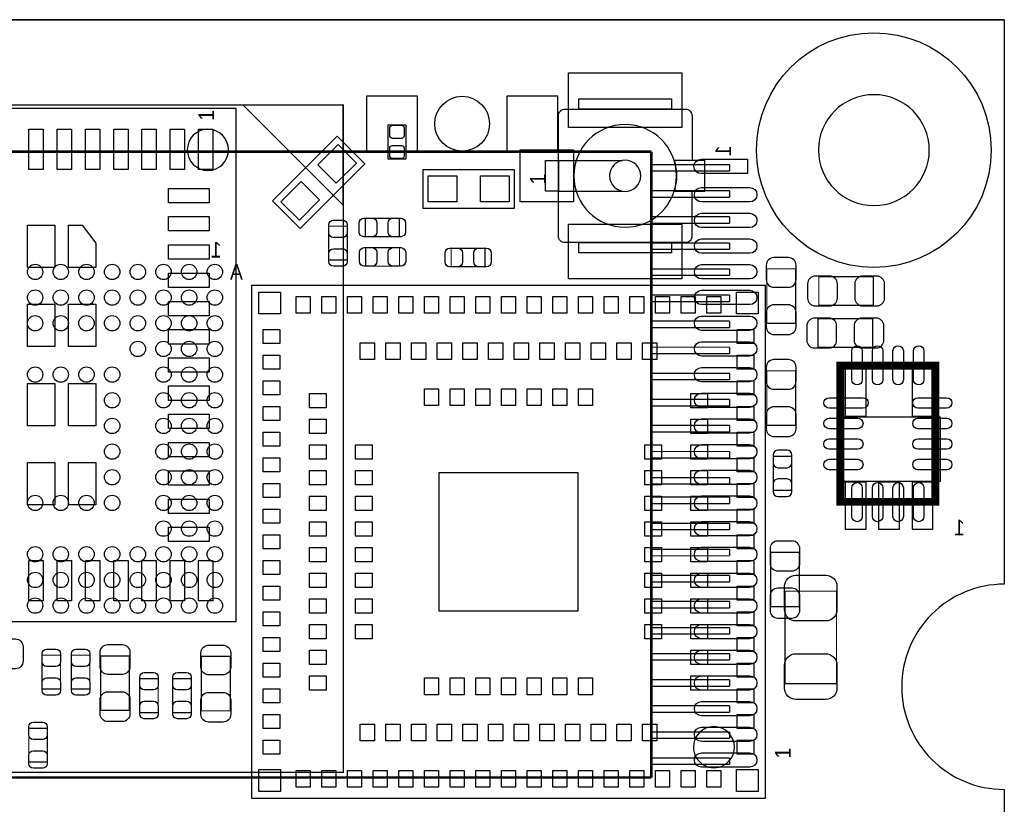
# Model space of a CAD drawing. Extents: x 7.2 to 74.8, y 33.9 to 67.
# Tile 8 of 8: x 55.6 to 74.8, y 51.7 to 67. Entities that reach past the tile are written whole.
import ezdxf
from ezdxf.enums import TextEntityAlignment as Align

# ---------------------------------------------------------------- set-up
doc = ezdxf.new("R2010")
doc.units = 0
for name, color, linetype in [('ASSEMBLY_BOTTOM', 52, 'CONTINUOUS'), ('ASSEMBLY_TOP', 140, 'CONTINUOUS'), ('BOTTOM', 2, 'CONTINUOUS'), ('OUTLINE', 3, 'CONTINUOUS'), ('TOP', 5, 'CONTINUOUS')]:
    doc.layers.add(name, color=color, linetype=linetype)

msp = doc.modelspace()

# ---------------------------------------------------------------- linework, layer by layer
at = {"layer": 'ASSEMBLY_BOTTOM'}
for points, const_width in [([(50.423318, 65.325244), (50.423318, 52.325016), (61.923422, 52.325016), (61.923422, 65.325244), (50.423318, 65.325244)], 0.0254), ([(67.925188, 64.419226), (51.110388, 64.419226)], 0.0508), ([(67.925188, 52.227226), (67.925188, 64.419226)], 0.0508), ([(67.925188, 64.165226), (69.449188, 64.165226)], 0.0254), ([(69.449188, 64.038226), (67.925188, 64.038226)], 0.0254), ([(69.449188, 64.165226), (69.449188, 64.038226)], 0.0254), ([(67.925188, 63.657226), (69.449188, 63.657226)], 0.0254), ([(69.449188, 63.657226), (69.449188, 63.530226)], 0.0254), ([(69.449188, 63.530226), (67.925188, 63.530226)], 0.0254), ([(67.925188, 63.149226), (69.449188, 63.149226)], 0.0254), ([(69.449188, 63.149226), (69.449188, 63.022226)], 0.0254), ([(69.449188, 63.022226), (67.925188, 63.022226)], 0.0254), ([(67.925188, 62.641226), (69.449188, 62.641226)], 0.0254), ([(69.449188, 62.514226), (67.925188, 62.514226)], 0.0254), ([(69.449188, 62.641226), (69.449188, 62.514226)], 0.0254), ([(67.925188, 62.133226), (69.449188, 62.133226)], 0.0254), ([(69.449188, 62.133226), (69.449188, 62.006226)], 0.0254), ([(70.17385, 61.074808), (70.733666, 61.074808), (70.733666, 62.135004), (70.17385, 62.135004), (70.17385, 61.074808)], 0.024892), ([(69.449188, 62.006226), (67.925188, 62.006226)], 0.0254), ([(72.247506, 61.423042), (72.247506, 61.982858), (71.18731, 61.982858), (71.18731, 61.423042), (72.247506, 61.423042)], 0.024892), ([(67.925188, 61.625226), (69.449188, 61.625226)], 0.0254), ([(69.449188, 61.625226), (69.449188, 61.498226)], 0.0254), ([(69.449188, 61.498226), (67.925188, 61.498226)], 0.0254), ([(71.173594, 61.163708), (71.173594, 60.603892), (72.23379, 60.603892), (72.23379, 61.163708), (71.173594, 61.163708)], 0.024892), ([(67.925188, 61.117226), (69.449188, 61.117226)], 0.0254), ([(69.449188, 60.990226), (67.925188, 60.990226)], 0.0254), ([(69.449188, 61.117226), (69.449188, 60.990226)], 0.0254), ([(67.925188, 60.609226), (69.449188, 60.609226)], 0.0254), ([(69.449188, 60.609226), (69.449188, 60.482226)], 0.0254), ([(69.449188, 60.482226), (67.925188, 60.482226)], 0.0254), ([(67.925188, 60.101226), (69.449188, 60.101226)], 0.0254), ([(69.449188, 60.101226), (69.449188, 59.974226)], 0.0254), ([(70.733666, 60.14847), (70.17385, 60.14847), (70.17385, 59.088274), (70.733666, 59.088274), (70.733666, 60.14847)], 0.024892), ([(69.449188, 59.974226), (67.925188, 59.974226)], 0.0254), ([(67.925188, 59.593226), (69.449188, 59.593226)], 0.0254), ([(69.449188, 59.466226), (67.925188, 59.466226)], 0.0254), ([(69.449188, 59.593226), (69.449188, 59.466226)], 0.0254), ([(67.925188, 59.085226), (69.449188, 59.085226)], 0.0254), ([(69.449188, 59.085226), (69.449188, 58.958226)], 0.0254), ([(69.449188, 58.958226), (67.925188, 58.958226)], 0.0254), ([(67.925188, 58.577226), (69.449188, 58.577226)], 0.0254), ([(69.449188, 58.577226), (69.449188, 58.450226)], 0.0254), ([(70.659244, 58.481976), (70.299072, 58.481976), (70.299072, 57.822084), (70.659244, 57.822084), (70.659244, 58.481976)], 0.024892), ([(69.449188, 58.450226), (67.925188, 58.450226)], 0.0254), ([(67.925188, 58.069226), (69.449188, 58.069226)], 0.0254), ([(69.449188, 57.942226), (67.925188, 57.942226)], 0.0254), ([(69.449188, 58.069226), (69.449188, 57.942226)], 0.0254), ([(67.925188, 57.688226), (69.449188, 57.688226)], 0.0254), ([(69.449188, 57.561226), (67.925188, 57.561226)], 0.0254), ([(69.449188, 57.688226), (69.449188, 57.561226)], 0.0254), ([(67.925188, 57.180226), (69.449188, 57.180226)], 0.0254), ([(69.449188, 57.180226), (69.449188, 57.053226)], 0.0254), ([(69.449188, 57.053226), (67.925188, 57.053226)], 0.0254), ([(67.925188, 56.672226), (69.449188, 56.672226)], 0.0254), ([(69.449188, 56.672226), (69.449188, 56.545226)], 0.0254), ([(70.247002, 55.55234), (70.806818, 55.55234), (70.806818, 56.612536), (70.247002, 56.612536), (70.247002, 55.55234)], 0.024892), ([(69.449188, 56.545226), (67.925188, 56.545226)], 0.0254), ([(67.925188, 56.164226), (69.449188, 56.164226)], 0.0254), ([(69.449188, 56.037226), (67.925188, 56.037226)], 0.0254), ([(69.449188, 56.164226), (69.449188, 56.037226)], 0.0254), ([(67.925188, 55.656226), (69.449188, 55.656226)], 0.0254), ([(69.449188, 55.656226), (69.449188, 55.529226)], 0.0254), ([(69.449188, 55.529226), (67.925188, 55.529226)], 0.0254), ([(67.925188, 55.148226), (69.449188, 55.148226)], 0.0254), ([(69.449188, 55.148226), (69.449188, 55.021226)], 0.0254), ([(69.449188, 55.021226), (67.925188, 55.021226)], 0.0254), ([(67.925188, 54.640226), (69.449188, 54.640226)], 0.0254), ([(69.449188, 54.640226), (69.449188, 54.513226)], 0.0254), ([(69.449188, 54.513226), (67.925188, 54.513226)], 0.0254), ([(67.925188, 54.132226), (69.449188, 54.132226)], 0.0254), ([(69.449188, 54.132226), (69.449188, 54.005226)], 0.0254), ([(69.449188, 54.005226), (67.925188, 54.005226)], 0.0254), ([(67.925188, 53.624226), (69.449188, 53.624226)], 0.0254), ([(69.449188, 53.497226), (67.925188, 53.497226)], 0.0254), ([(69.449188, 53.624226), (69.449188, 53.497226)], 0.0254), ([(67.925188, 53.116226), (69.449188, 53.116226)], 0.0254), ([(69.449188, 53.116226), (69.449188, 52.989226)], 0.0254), ([(69.449188, 52.989226), (67.925188, 52.989226)], 0.0254), ([(67.925188, 52.608226), (69.449188, 52.608226)], 0.0254), ([(69.449188, 52.608226), (69.449188, 52.481226)], 0.0254), ([(69.449188, 52.481226), (67.925188, 52.481226)], 0.0254), ([(51.110388, 52.227226), (67.925188, 52.227226)], 0.0508)]:
    msp.add_lwpolyline(points, dxfattribs=dict(at, const_width=const_width))
msp.add_lwpolyline([(61.924438, 63.374016), (61.924438, 65.325244), (59.973464, 65.325244)], close=True, dxfattribs=at)
msp.add_lwpolyline([(71.554086, 57.99709), (73.555606, 57.99709), (73.555606, 59.24677), (71.554086, 59.24677), (71.554086, 57.99709)], dxfattribs=at)
at = {"layer": 'ASSEMBLY_TOP'}
for points in [[(66.51371, 65.44437), (68.31711, 65.44437), (68.31711, 65.245742), (66.51371, 65.245742)], [(65.86601, 64.245744), (66.115438, 64.245744), (66.115438, 63.645796), (65.86601, 63.645796)], [(66.51371, 62.645798), (68.31711, 62.645798), (68.31711, 62.44717), (66.51371, 62.44717)]]:
    msp.add_lwpolyline(points, close=True, dxfattribs=at)
for points in [[(73.338944, 64.447928, 1), (71.179944, 64.447928, 1)], [(59.689492, 64.453008, 1), (58.886852, 64.453008, 1)], [(68.36918, 63.645796), (68.96481, 63.645796), (68.96481, 64.245744), (68.36918, 64.245744, -0.076601), (68.415408, 63.94577, -0.076974)], [(69.543422, 52.818284, 1), (68.743338, 52.818268, 1)]]:
    msp.add_lwpolyline(points, format="xyb", close=True, dxfattribs=at)
for points in [[(59.841892, 65.260728), (49.844452, 65.260728), (49.844452, 55.263288), (59.841892, 55.263288), (59.841892, 65.260728)], [(68.71716, 65.117726), (68.71716, 64.244728)], [(63.14821, 64.27597), (63.14821, 64.93637), (62.79261, 64.93637), (62.79261, 64.27597), (63.14821, 64.27597)], [(62.344808, 64.17818), (61.087508, 62.92088), (60.54852, 63.459868), (61.80582, 64.717168), (62.344808, 64.17818)], [(66.115438, 64.245744), (67.361308, 64.245744)], [(65.25641, 63.31077), (63.47841, 63.31077), (63.47841, 64.07277), (65.25641, 64.07277), (65.25641, 63.31077)], [(66.115438, 63.645796), (67.361308, 63.645796)], [(70.14337, 51.818286), (60.14339, 51.818286), (60.14339, 61.818266), (70.14337, 61.818266), (70.14337, 51.818286)]]:
    msp.add_lwpolyline(points, dxfattribs=at)
for points in [[(68.715382, 63.645796), (68.715382, 62.772798, -0.414214), (68.588382, 62.645798), (66.242438, 62.645798, -0.414214), (66.115438, 62.772798), (66.115438, 65.118742, -0.414214), (66.242438, 65.245742), (68.588382, 65.245742, -0.414214), (68.715382, 65.118742)], [(68.415408, 63.94577, 1), (66.415412, 63.94577, 1), (68.415408, 63.94577)], [(67.72021, 63.94577, 1), (67.11061, 63.94577, 1), (67.72021, 63.94577)]]:
    msp.add_lwpolyline(points, format="xyb", dxfattribs=at)
for points, const_width in [([(62.356746, 62.761114), (62.356746, 63.121286), (63.016638, 63.121286), (63.016638, 62.761114), (62.356746, 62.761114)], 0.024892), ([(62.003178, 62.306454), (61.643006, 62.306454), (61.643006, 62.966346), (62.003178, 62.966346), (62.003178, 62.306454)], 0.024892), ([(62.360556, 62.187582), (62.360556, 62.547754), (63.020448, 62.547754), (63.020448, 62.187582), (62.360556, 62.187582)], 0.024892), ([(64.68618, 62.536832), (64.68618, 62.17666), (64.026288, 62.17666), (64.026288, 62.536832), (64.68618, 62.536832)], 0.024892), ([(71.607172, 60.248292), (71.607172, 57.598056), (73.457308, 57.598056), (73.457308, 60.248292), (71.607172, 60.248292)], 0.1524), ([(70.530466, 55.85714), (71.530718, 55.85714), (71.530718, 54.057296), (70.530466, 54.057296), (70.530466, 55.85714)], 0.024892), ([(56.057546, 54.609746), (56.417718, 54.609746), (56.417718, 53.949854), (56.057546, 53.949854), (56.057546, 54.609746)], 0.024892), ([(56.629046, 54.609746), (56.989218, 54.609746), (56.989218, 53.949854), (56.629046, 53.949854), (56.629046, 54.609746)], 0.024892), ([(57.199784, 54.596538), (57.7596, 54.596538), (57.7596, 53.536342), (57.199784, 53.536342), (57.199784, 54.596538)], 0.024892), ([(59.163204, 54.58587), (59.72302, 54.58587), (59.72302, 53.525674), (59.163204, 53.525674), (59.163204, 54.58587)], 0.024892), ([(57.960006, 54.152546), (58.320178, 54.152546), (58.320178, 53.492654), (57.960006, 53.492654), (57.960006, 54.152546)], 0.024892), ([(58.604912, 54.152546), (58.965084, 54.152546), (58.965084, 53.492654), (58.604912, 53.492654), (58.604912, 54.152546)], 0.024892), ([(55.801006, 53.187346), (56.161178, 53.187346), (56.161178, 52.527454), (55.801006, 52.527454), (55.801006, 53.187346)], 0.024892)]:
    msp.add_lwpolyline(points, dxfattribs=dict(at, const_width=const_width))
at = {"layer": 'BOTTOM'}
for points in [[(62.37732, 64.42837), (63.36792, 64.42837), (63.36792, 65.49517), (62.37732, 65.49517)], [(65.1129, 64.42837), (66.1035, 64.42837), (66.1035, 65.49517), (65.1129, 65.49517)], [(71.701406, 60.17895), (71.701406, 59.26455), (72.107806, 59.26455), (72.107806, 60.17895)], [(73.001886, 60.17895), (73.001886, 59.26455), (73.408286, 59.26455), (73.408286, 60.17895)], [(71.701406, 57.97931), (71.701406, 57.06491), (72.107806, 57.06491), (72.107806, 57.97931)], [(72.351646, 57.97931), (72.351646, 57.06491), (72.758046, 57.06491), (72.758046, 57.97931)], [(73.001886, 57.97931), (73.001886, 57.06491), (73.408286, 57.06491), (73.408286, 57.97931)]]:
    msp.add_lwpolyline(points, close=True, dxfattribs=at)
for points in [[(68.895468, 64.269366), (69.784468, 64.269366, -0.029631), (69.800978, 64.26835), (69.800978, 63.990982, -0.029629), (69.784468, 63.989966), (68.895468, 63.989966, -1)], [(69.842888, 63.438786), (68.903088, 63.438786, -1), (68.903088, 63.718186), (69.842888, 63.718186, -1)], [(69.842888, 62.938406), (68.903088, 62.938406, -1), (68.903088, 63.217806), (69.842888, 63.217806, -1)], [(69.842888, 62.438026), (68.903088, 62.438026, -1), (68.903088, 62.717426), (69.842888, 62.717426, -1)], [(70.16369, 62.204854), (70.16369, 61.924946, 0.414846), (70.313804, 61.774832), (70.593712, 61.774832, 0.414846), (70.743826, 61.924946), (70.743826, 62.204854, 0.414846), (70.593712, 62.354968), (70.313804, 62.354968, 0.414846)], [(69.842888, 61.937646), (68.903088, 61.937646, -1), (68.903088, 62.217046), (69.842888, 62.217046, -1)], [(71.11746, 61.412882), (71.397368, 61.412882, 0.414846), (71.547482, 61.562996), (71.547482, 61.842904, 0.414846), (71.397368, 61.993018), (71.11746, 61.993018, 0.414846), (70.967346, 61.842904), (70.967346, 61.562996, 0.414846)], [(72.317356, 61.993018), (72.037448, 61.993018, 0.414846), (71.887334, 61.842904), (71.887334, 61.562996, 0.414846), (72.037448, 61.412882), (72.317356, 61.412882, 0.414846), (72.46747, 61.562996), (72.46747, 61.842904, 0.414846)], [(69.842888, 61.437266), (68.903088, 61.437266, -1), (68.903088, 61.716666), (69.842888, 61.716666, -1)], [(70.743826, 61.004958), (70.743826, 61.284866, 0.414846), (70.593712, 61.43498), (70.313804, 61.43498, 0.414846), (70.16369, 61.284866), (70.16369, 61.004958, 0.414846), (70.313804, 60.854844), (70.593712, 60.854844, 0.414846)], [(69.842888, 60.936886), (68.903088, 60.936886, -1), (68.903088, 61.216286), (69.842888, 61.216286, -1)], [(71.103744, 60.593732), (71.383652, 60.593732, 0.414846), (71.533766, 60.743846), (71.533766, 61.023754, 0.414846), (71.383652, 61.173868), (71.103744, 61.173868, 0.414846), (70.95363, 61.023754), (70.95363, 60.743846, 0.414846)], [(72.30364, 61.173868), (72.023732, 61.173868, 0.414846), (71.873618, 61.023754), (71.873618, 60.743846, 0.414846), (72.023732, 60.593732), (72.30364, 60.593732, 0.414846), (72.453754, 60.743846), (72.453754, 61.023754, 0.414846)], [(69.842888, 60.436506), (68.903088, 60.436506, -1), (68.903088, 60.715906), (69.842888, 60.715906, -1)], [(70.16369, 60.21832), (70.16369, 59.938412, 0.414846), (70.313804, 59.788298), (70.593712, 59.788298, 0.414846), (70.743826, 59.938412), (70.743826, 60.21832, 0.414846), (70.593712, 60.368434), (70.313804, 60.368434, 0.414846)], [(69.842888, 59.933586), (68.903088, 59.933586, -1), (68.903088, 60.212986), (69.842888, 60.212986, -1)], [(69.842888, 59.435746), (68.903088, 59.435746, -1), (68.903088, 59.715146), (69.842888, 59.715146, -1)], [(70.743826, 59.018424), (70.743826, 59.298332, 0.414846), (70.593712, 59.448446), (70.313804, 59.448446, 0.414846), (70.16369, 59.298332), (70.16369, 59.018424, 0.414846), (70.313804, 58.86831), (70.593712, 58.86831, 0.414846)], [(69.842888, 58.935366), (68.903088, 58.935366, -1), (68.903088, 59.214766), (69.842888, 59.214766, -1)], [(69.842888, 58.432446), (68.903088, 58.432446, -1), (68.903088, 58.711846), (69.842888, 58.711846, -1)], [(70.299072, 58.511948), (70.299072, 58.351928, 0.413587), (70.389242, 58.262012), (70.569074, 58.262012, 0.413587), (70.659244, 58.351928), (70.659244, 58.511948, 0.413587), (70.569074, 58.601864), (70.389242, 58.601864, 0.413587)], [(69.842888, 57.934606), (68.903088, 57.934606, -1), (68.903088, 58.214006), (69.842888, 58.214006, -1)], [(70.659244, 57.792112), (70.659244, 57.952132, 0.413587), (70.569074, 58.042048), (70.389242, 58.042048, 0.413587), (70.299072, 57.952132), (70.299072, 57.792112, 0.413587), (70.389242, 57.702196), (70.569074, 57.702196, 0.413587)], [(69.842888, 57.431686), (68.903088, 57.431686, -1), (68.903088, 57.711086), (69.842888, 57.711086, -1)], [(69.842888, 56.931306), (68.903088, 56.931306, -1), (68.903088, 57.210706), (69.842888, 57.210706, -1)], [(70.236842, 56.682386), (70.236842, 56.402478, 0.414846), (70.386956, 56.252364), (70.666864, 56.252364, 0.414846), (70.816978, 56.402478), (70.816978, 56.682386, 0.414846), (70.666864, 56.8325), (70.386956, 56.8325, 0.414846)], [(69.842888, 56.433466), (68.903088, 56.433466, -1), (68.903088, 56.712866), (69.842888, 56.712866, -1)], [(69.842888, 55.930546), (68.903088, 55.930546, -1), (68.903088, 56.209946), (69.842888, 56.209946, -1)], [(70.816978, 55.48249), (70.816978, 55.762398, 0.414846), (70.666864, 55.912512), (70.386956, 55.912512, 0.414846), (70.236842, 55.762398), (70.236842, 55.48249, 0.414846), (70.386956, 55.332376), (70.666864, 55.332376, 0.414846)], [(69.842888, 55.430166), (68.903088, 55.430166, -1), (68.903088, 55.709566), (69.842888, 55.709566, -1)], [(69.842888, 54.929786), (68.903088, 54.929786, -1), (68.903088, 55.209186), (69.842888, 55.209186, -1)], [(69.842888, 54.429406), (68.903088, 54.429406, -1), (68.903088, 54.708806), (69.842888, 54.708806, -1)], [(69.842888, 53.929026), (68.903088, 53.929026, -1), (68.903088, 54.208426), (69.842888, 54.208426, -1)], [(69.842888, 53.428646), (68.903088, 53.428646, -1), (68.903088, 53.708046), (69.842888, 53.708046, -1)], [(69.842888, 52.928266), (68.903088, 52.928266, -1), (68.903088, 53.207666), (69.842888, 53.207666, -1)], [(69.842888, 52.427886), (68.903088, 52.427886, -1), (68.903088, 52.707286), (69.842888, 52.707286, -1)]]:
    msp.add_lwpolyline(points, format="xyb", close=True, dxfattribs=at)
for centre, radius in [((72.259444, 64.447928), 2.286), ((64.24041, 64.96177), 0.5334), ((55.923434, 62.07506), 0.149987), ((56.423306, 62.07506), 0.149987), ((56.923432, 62.07506), 0.149987), ((57.423304, 62.07506), 0.149987), ((57.92343, 62.07506), 0.149987), ((58.423302, 62.07506), 0.149987), ((58.923428, 62.07506), 0.149987), ((59.4233, 62.07506), 0.149987), ((55.923434, 61.575188), 0.149987), ((56.423306, 61.575188), 0.149987), ((56.923432, 61.575188), 0.149987), ((57.423304, 61.575188), 0.149987), ((57.92343, 61.575188), 0.149987), ((58.423302, 61.575188), 0.149987), ((58.923428, 61.575188), 0.149987), ((59.4233, 61.575188), 0.149987), ((55.923434, 61.075062), 0.149987), ((56.423306, 61.075062), 0.149987), ((56.923432, 61.075062), 0.149987), ((57.423304, 61.075062), 0.149987), ((57.92343, 61.075062), 0.149987), ((58.423302, 61.075062), 0.149987), ((58.923428, 61.075062), 0.149987), ((59.4233, 61.075062), 0.149987), ((57.92343, 60.57519), 0.149987), ((58.423302, 60.57519), 0.149987), ((58.923428, 60.57519), 0.149987), ((59.4233, 60.57519), 0.149987), ((55.923434, 60.075064), 0.149987), ((56.423306, 60.075064), 0.149987), ((56.923432, 60.075064), 0.149987), ((57.423304, 60.075064), 0.149987), ((58.423302, 60.075064), 0.149987), ((58.923428, 60.075064), 0.149987), ((59.4233, 60.075064), 0.149987), ((57.423304, 59.575192), 0.149987), ((58.423302, 59.575192), 0.149987), ((58.923428, 59.575192), 0.149987), ((59.4233, 59.575192), 0.149987), ((57.423304, 59.075066), 0.149987), ((58.423302, 59.075066), 0.149987), ((58.923428, 59.075066), 0.149987), ((59.4233, 59.075066), 0.149987), ((57.423304, 58.575194), 0.149987), ((58.423302, 58.575194), 0.149987), ((58.923428, 58.575194), 0.149987), ((59.4233, 58.575194), 0.149987), ((57.423304, 58.075068), 0.149987), ((58.423302, 58.075068), 0.149987), ((58.923428, 58.075068), 0.149987), ((59.4233, 58.075068), 0.149987), ((55.923434, 57.575196), 0.149987), ((56.423306, 57.575196), 0.149987), ((56.923432, 57.575196), 0.149987), ((57.423304, 57.575196), 0.149987), ((58.423302, 57.575196), 0.149987), ((58.923428, 57.575196), 0.149987), ((59.4233, 57.575196), 0.149987), ((58.423302, 57.07507), 0.149987), ((58.923428, 57.07507), 0.149987), ((59.4233, 57.07507), 0.149987), ((55.923434, 56.575198), 0.149987), ((56.423306, 56.575198), 0.149987), ((56.923432, 56.575198), 0.149987), ((57.423304, 56.575198), 0.149987), ((57.92343, 56.575198), 0.149987), ((58.423302, 56.575198), 0.149987), ((58.923428, 56.575198), 0.149987), ((59.4233, 56.575198), 0.149987), ((55.923434, 56.075072), 0.149987), ((56.423306, 56.075072), 0.149987), ((56.923432, 56.075072), 0.149987), ((57.423304, 56.075072), 0.149987), ((57.92343, 56.075072), 0.149987), ((58.423302, 56.075072), 0.149987), ((58.923428, 56.075072), 0.149987), ((59.4233, 56.075072), 0.149987), ((55.923434, 55.5752), 0.149987), ((56.423306, 55.5752), 0.149987), ((56.923432, 55.5752), 0.149987), ((57.423304, 55.5752), 0.149987), ((57.92343, 55.5752), 0.149987), ((58.423302, 55.5752), 0.149987), ((58.923428, 55.5752), 0.149987), ((59.4233, 55.5752), 0.149987)]:
    msp.add_circle(centre, radius, dxfattribs=at)
at = {"layer": 'OUTLINE'}
for points in [[(74.799444, 66.987928), (7.199376, 66.987928)], [(7.199376, 66.987928), (74.799444, 66.987928)], [(74.799444, 66.987928), (7.199376, 66.987928)], [(74.799444, 66.987928), (74.799444, 55.992776)], [(74.799444, 51.994816), (74.799444, 33.993836)]]:
    msp.add_lwpolyline(points, dxfattribs=at)
for points in [[(72.800464, 53.993796, 0.414214), (74.799444, 51.994816), (74.799444, 33.993836), (23.948644, 33.993836), (23.948644, 37.493956, 0.414214), (23.450804, 37.994336, 0.414214), (22.950424, 37.493956), (22.950424, 33.993836), (7.199884, 33.993836), (7.199884, 51.994816, 0.414214), (9.198864, 53.993796, 0.414214), (7.199884, 55.992776), (7.199376, 66.987928), (74.799444, 66.987928), (74.799444, 55.992776, 0.414214)], [(74.799444, 55.992776, 0.414214), (72.800464, 53.993796, 0.414214), (74.799444, 51.994816), (74.799444, 33.993836), (23.948644, 33.993836), (23.948644, 37.493956, 0.414214), (23.450804, 37.994336, 0.414214), (22.950424, 37.493956), (22.950424, 33.993836), (7.199884, 33.993836), (7.199884, 51.994816, 0.414214), (9.198864, 53.993796, 0.414214), (7.199884, 55.992776), (7.199376, 66.987928), (74.799444, 66.987928)]]:
    msp.add_lwpolyline(points, format="xyb", close=True, dxfattribs=at)
for points in [[(74.799444, 55.992776, 0.414214), (72.800464, 53.993796)], [(72.800464, 53.993796, 0.414214), (74.799444, 51.994816)]]:
    msp.add_lwpolyline(points, format="xyb", dxfattribs=at)
at = {"layer": 'TOP'}
for points in [[(66.31051, 65.954148), (68.52031, 65.954148), (68.52031, 64.887348), (66.31051, 64.887348)], [(56.082692, 64.856868), (56.082692, 64.069468), (55.803292, 64.069468), (55.803292, 64.856868)], [(56.633872, 64.856868), (56.633872, 64.069468), (56.354472, 64.069468), (56.354472, 64.856868)], [(57.182512, 64.856868), (57.182512, 64.069468), (56.903112, 64.069468), (56.903112, 64.856868)], [(57.733692, 64.856868), (57.733692, 64.069468), (57.454292, 64.069468), (57.454292, 64.856868)], [(58.282332, 64.856868), (58.282332, 64.069468), (58.002932, 64.069468), (58.002932, 64.856868)], [(58.833512, 64.856868), (58.833512, 64.069468), (58.554112, 64.069468), (58.554112, 64.856868)], [(59.382152, 64.856868), (59.382152, 64.069468), (59.102752, 64.069468), (59.102752, 64.856868)], [(61.787859, 63.801009), (61.428649, 64.160219), (61.823781, 64.555351), (62.182991, 64.196141)], [(65.369694, 64.45377), (66.411094, 64.45377), (66.411094, 63.43777), (65.369694, 63.43777)], [(63.58001, 63.43777), (63.58001, 63.94577), (64.13881, 63.94577), (64.13881, 63.43777)], [(64.59601, 63.43777), (64.59601, 63.94577), (65.15481, 63.94577), (65.15481, 63.43777)], [(58.523632, 63.701168), (59.311032, 63.701168), (59.311032, 63.421768), (58.523632, 63.421768)], [(61.069547, 63.082697), (60.710337, 63.441907), (61.105469, 63.837039), (61.464679, 63.477829)], [(58.523632, 63.152528), (59.311032, 63.152528), (59.311032, 62.873128), (58.523632, 62.873128)], [(56.308752, 62.986158), (56.308752, 62.160658), (55.775352, 62.160658), (55.775352, 62.986158)], [(56.575452, 62.986158), (56.842152, 62.986158), (57.108852, 62.636908), (57.108852, 62.160658), (56.575452, 62.160658)], [(66.31051, 63.004192), (68.52031, 63.004192), (68.52031, 61.937392), (66.31051, 61.937392)], [(58.523632, 62.601348), (59.311032, 62.601348), (59.311032, 62.321948), (58.523632, 62.321948)], [(58.523632, 62.052708), (59.311032, 62.052708), (59.311032, 61.773308), (58.523632, 61.773308)], [(60.705365, 61.256291), (60.281439, 61.256291), (60.281439, 61.680217), (60.705365, 61.680217)], [(61.280929, 61.595762), (61.280929, 61.270642), (61.005847, 61.270642), (61.005847, 61.595762)], [(61.780801, 61.595762), (61.780801, 61.270642), (61.505719, 61.270642), (61.505719, 61.595762)], [(62.280927, 61.595762), (62.280927, 61.270642), (62.005845, 61.270642), (62.005845, 61.595762)], [(62.780799, 61.595762), (62.780799, 61.270642), (62.505717, 61.270642), (62.505717, 61.595762)], [(63.280925, 61.595762), (63.280925, 61.270642), (63.005843, 61.270642), (63.005843, 61.595762)], [(63.780797, 61.595762), (63.780797, 61.270642), (63.505715, 61.270642), (63.505715, 61.595762)], [(64.280923, 61.595762), (64.280923, 61.270642), (64.005841, 61.270642), (64.005841, 61.595762)], [(64.780795, 61.595762), (64.780795, 61.270642), (64.505713, 61.270642), (64.505713, 61.595762)], [(65.280921, 61.595762), (65.280921, 61.270642), (65.005839, 61.270642), (65.005839, 61.595762)], [(65.781047, 61.595762), (65.781047, 61.270642), (65.505965, 61.270642), (65.505965, 61.595762)], [(66.280919, 61.595762), (66.280919, 61.270642), (66.005837, 61.270642), (66.005837, 61.595762)], [(66.781045, 61.595762), (66.781045, 61.270642), (66.505963, 61.270642), (66.505963, 61.595762)], [(67.280917, 61.595762), (67.280917, 61.270642), (67.005835, 61.270642), (67.005835, 61.595762)], [(67.781043, 61.595762), (67.781043, 61.270642), (67.505961, 61.270642), (67.505961, 61.595762)], [(68.280915, 61.595762), (68.280915, 61.270642), (68.005833, 61.270642), (68.005833, 61.595762)], [(68.781041, 61.595762), (68.781041, 61.270642), (68.505959, 61.270642), (68.505959, 61.595762)], [(69.280913, 61.595762), (69.280913, 61.270642), (69.005831, 61.270642), (69.005831, 61.595762)], [(70.005321, 61.256291), (69.581395, 61.256291), (69.581395, 61.680217), (70.005321, 61.680217)], [(56.308752, 61.449458), (56.308752, 60.623958), (55.775352, 60.623958), (55.775352, 61.449458)], [(57.108852, 61.449458), (57.108852, 60.623958), (56.575452, 60.623958), (56.575452, 61.449458)], [(58.523632, 61.501528), (59.311032, 61.501528), (59.311032, 61.222128), (58.523632, 61.222128)], [(58.523632, 60.950348), (59.311032, 60.950348), (59.311032, 60.670948), (58.523632, 60.670948)], [(60.365894, 60.955809), (60.691014, 60.955809), (60.691014, 60.680727), (60.365894, 60.680727)], [(69.920866, 60.680727), (69.595746, 60.680727), (69.595746, 60.955809), (69.920866, 60.955809)], [(62.530863, 60.69584), (62.530863, 60.37072), (62.255781, 60.37072), (62.255781, 60.69584)], [(63.030989, 60.69584), (63.030989, 60.37072), (62.755907, 60.37072), (62.755907, 60.69584)], [(63.530861, 60.69584), (63.530861, 60.37072), (63.255779, 60.37072), (63.255779, 60.69584)], [(64.030987, 60.69584), (64.030987, 60.37072), (63.755905, 60.37072), (63.755905, 60.69584)], [(64.530859, 60.69584), (64.530859, 60.37072), (64.255777, 60.37072), (64.255777, 60.69584)], [(65.030985, 60.69584), (65.030985, 60.37072), (64.755903, 60.37072), (64.755903, 60.69584)], [(65.530857, 60.69584), (65.530857, 60.37072), (65.255775, 60.37072), (65.255775, 60.69584)], [(66.030983, 60.69584), (66.030983, 60.37072), (65.755901, 60.37072), (65.755901, 60.69584)], [(66.530855, 60.69584), (66.530855, 60.37072), (66.255773, 60.37072), (66.255773, 60.69584)], [(67.030981, 60.69584), (67.030981, 60.37072), (66.755899, 60.37072), (66.755899, 60.69584)], [(67.530853, 60.69584), (67.530853, 60.37072), (67.255771, 60.37072), (67.255771, 60.69584)], [(68.030979, 60.69584), (68.030979, 60.37072), (67.755897, 60.37072), (67.755897, 60.69584)], [(60.365894, 60.455937), (60.691014, 60.455937), (60.691014, 60.180855), (60.365894, 60.180855)], [(69.920866, 60.180855), (69.595746, 60.180855), (69.595746, 60.455937), (69.920866, 60.455937)], [(58.523632, 60.401708), (59.311032, 60.401708), (59.311032, 60.122308), (58.523632, 60.122308)], [(56.308752, 59.900058), (56.308752, 59.074558), (55.775352, 59.074558), (55.775352, 59.900058)], [(57.108852, 59.900058), (57.108852, 59.074558), (56.575452, 59.074558), (56.575452, 59.900058)], [(58.523632, 59.853068), (59.311032, 59.853068), (59.311032, 59.573668), (58.523632, 59.573668)], [(60.365894, 59.955811), (60.691014, 59.955811), (60.691014, 59.680729), (60.365894, 59.680729)], [(69.920866, 59.680729), (69.595746, 59.680729), (69.595746, 59.955811), (69.920866, 59.955811)], [(61.265816, 59.705875), (61.590936, 59.705875), (61.590936, 59.430793), (61.265816, 59.430793)], [(63.780797, 59.795918), (63.780797, 59.470798), (63.505715, 59.470798), (63.505715, 59.795918)], [(64.280923, 59.795918), (64.280923, 59.470798), (64.005841, 59.470798), (64.005841, 59.795918)], [(64.780795, 59.795918), (64.780795, 59.470798), (64.505713, 59.470798), (64.505713, 59.795918)], [(65.280921, 59.795918), (65.280921, 59.470798), (65.005839, 59.470798), (65.005839, 59.795918)], [(65.781047, 59.795918), (65.781047, 59.470798), (65.505965, 59.470798), (65.505965, 59.795918)], [(66.280919, 59.795918), (66.280919, 59.470798), (66.005837, 59.470798), (66.005837, 59.795918)], [(66.781045, 59.795918), (66.781045, 59.470798), (66.505963, 59.470798), (66.505963, 59.795918)], [(69.020944, 59.430793), (68.695824, 59.430793), (68.695824, 59.705875), (69.020944, 59.705875)], [(60.365894, 59.455939), (60.691014, 59.455939), (60.691014, 59.180857), (60.365894, 59.180857)], [(69.920866, 59.180857), (69.595746, 59.180857), (69.595746, 59.455939), (69.920866, 59.455939)], [(58.523632, 59.301888), (59.311032, 59.301888), (59.311032, 59.022488), (58.523632, 59.022488)], [(61.265816, 59.205749), (61.590936, 59.205749), (61.590936, 58.930667), (61.265816, 58.930667)], [(69.020944, 58.930667), (68.695824, 58.930667), (68.695824, 59.205749), (69.020944, 59.205749)], [(60.365894, 58.955813), (60.691014, 58.955813), (60.691014, 58.680731), (60.365894, 58.680731)], [(69.920866, 58.680731), (69.595746, 58.680731), (69.595746, 58.955813), (69.920866, 58.955813)], [(58.523632, 58.750708), (59.311032, 58.750708), (59.311032, 58.471308), (58.523632, 58.471308)], [(61.265816, 58.705877), (61.590936, 58.705877), (61.590936, 58.430795), (61.265816, 58.430795)], [(62.165738, 58.705877), (62.490858, 58.705877), (62.490858, 58.430795), (62.165738, 58.430795)], [(68.121022, 58.430795), (67.795902, 58.430795), (67.795902, 58.705877), (68.121022, 58.705877)], [(69.020944, 58.430795), (68.695824, 58.430795), (68.695824, 58.705877), (69.020944, 58.705877)], [(56.308752, 58.363358), (56.308752, 57.537858), (55.775352, 57.537858), (55.775352, 58.363358)], [(57.108852, 58.363358), (57.108852, 57.537858), (56.575452, 57.537858), (56.575452, 58.363358)], [(60.365894, 58.455941), (60.691014, 58.455941), (60.691014, 58.180859), (60.365894, 58.180859)], [(69.920866, 58.180859), (69.595746, 58.180859), (69.595746, 58.455941), (69.920866, 58.455941)], [(58.523632, 58.202068), (59.311032, 58.202068), (59.311032, 57.922668), (58.523632, 57.922668)], [(61.265816, 58.205751), (61.590936, 58.205751), (61.590936, 57.930669), (61.265816, 57.930669)], [(62.165738, 58.205751), (62.490858, 58.205751), (62.490858, 57.930669), (62.165738, 57.930669)], [(66.49339, 55.468266), (63.79337, 55.468266), (63.79337, 58.168286), (66.49339, 58.168286)], [(68.121022, 57.930669), (67.795902, 57.930669), (67.795902, 58.205751), (68.121022, 58.205751)], [(69.020944, 57.930669), (68.695824, 57.930669), (68.695824, 58.205751), (69.020944, 58.205751)], [(60.365894, 57.955815), (60.691014, 57.955815), (60.691014, 57.680733), (60.365894, 57.680733)], [(69.920866, 57.680733), (69.595746, 57.680733), (69.595746, 57.955815), (69.920866, 57.955815)], [(58.523632, 57.650888), (59.311032, 57.650888), (59.311032, 57.371488), (58.523632, 57.371488)], [(61.265816, 57.705879), (61.590936, 57.705879), (61.590936, 57.430797), (61.265816, 57.430797)], [(62.165738, 57.705879), (62.490858, 57.705879), (62.490858, 57.430797), (62.165738, 57.430797)], [(68.121022, 57.430797), (67.795902, 57.430797), (67.795902, 57.705879), (68.121022, 57.705879)], [(69.020944, 57.430797), (68.695824, 57.430797), (68.695824, 57.705879), (69.020944, 57.705879)], [(60.365894, 57.455943), (60.691014, 57.455943), (60.691014, 57.180861), (60.365894, 57.180861)], [(69.920866, 57.180861), (69.595746, 57.180861), (69.595746, 57.455943), (69.920866, 57.455943)], [(61.265816, 57.205753), (61.590936, 57.205753), (61.590936, 56.930671), (61.265816, 56.930671)], [(62.165738, 57.205753), (62.490858, 57.205753), (62.490858, 56.930671), (62.165738, 56.930671)], [(68.121022, 56.930671), (67.795902, 56.930671), (67.795902, 57.205753), (68.121022, 57.205753)], [(69.020944, 56.930671), (68.695824, 56.930671), (68.695824, 57.205753), (69.020944, 57.205753)], [(58.523632, 57.102248), (59.311032, 57.102248), (59.311032, 56.822848), (58.523632, 56.822848)], [(60.365894, 56.955817), (60.691014, 56.955817), (60.691014, 56.680735), (60.365894, 56.680735)], [(69.920866, 56.680735), (69.595746, 56.680735), (69.595746, 56.955817), (69.920866, 56.955817)], [(61.265816, 56.705881), (61.590936, 56.705881), (61.590936, 56.430799), (61.265816, 56.430799)], [(62.165738, 56.705881), (62.490858, 56.705881), (62.490858, 56.430799), (62.165738, 56.430799)], [(68.121022, 56.430799), (67.795902, 56.430799), (67.795902, 56.705881), (68.121022, 56.705881)], [(69.020944, 56.430799), (68.695824, 56.430799), (68.695824, 56.705881), (69.020944, 56.705881)], [(56.082692, 56.454548), (56.082692, 55.667148), (55.803292, 55.667148), (55.803292, 56.454548)], [(56.633872, 56.454548), (56.633872, 55.667148), (56.354472, 55.667148), (56.354472, 56.454548)], [(57.182512, 56.454548), (57.182512, 55.667148), (56.903112, 55.667148), (56.903112, 56.454548)], [(57.733692, 56.454548), (57.733692, 55.667148), (57.454292, 55.667148), (57.454292, 56.454548)], [(58.282332, 56.454548), (58.282332, 55.667148), (58.002932, 55.667148), (58.002932, 56.454548)], [(58.833512, 56.454548), (58.833512, 55.667148), (58.554112, 55.667148), (58.554112, 56.454548)], [(59.382152, 56.454548), (59.382152, 55.667148), (59.102752, 55.667148), (59.102752, 56.454548)], [(60.365894, 56.455691), (60.691014, 56.455691), (60.691014, 56.180609), (60.365894, 56.180609)], [(69.920866, 56.180609), (69.595746, 56.180609), (69.595746, 56.455691), (69.920866, 56.455691)], [(61.265816, 56.205755), (61.590936, 56.205755), (61.590936, 55.930673), (61.265816, 55.930673)], [(62.165738, 56.205755), (62.490858, 56.205755), (62.490858, 55.930673), (62.165738, 55.930673)], [(68.121022, 55.930673), (67.795902, 55.930673), (67.795902, 56.205755), (68.121022, 56.205755)], [(69.020944, 55.930673), (68.695824, 55.930673), (68.695824, 56.205755), (69.020944, 56.205755)], [(60.365894, 55.955819), (60.691014, 55.955819), (60.691014, 55.680737), (60.365894, 55.680737)], [(69.920866, 55.680737), (69.595746, 55.680737), (69.595746, 55.955819), (69.920866, 55.955819)], [(61.265816, 55.705883), (61.590936, 55.705883), (61.590936, 55.430801), (61.265816, 55.430801)], [(62.165738, 55.705883), (62.490858, 55.705883), (62.490858, 55.430801), (62.165738, 55.430801)], [(68.121022, 55.430801), (67.795902, 55.430801), (67.795902, 55.705883), (68.121022, 55.705883)], [(69.020944, 55.430801), (68.695824, 55.430801), (68.695824, 55.705883), (69.020944, 55.705883)], [(60.365894, 55.455693), (60.691014, 55.455693), (60.691014, 55.180611), (60.365894, 55.180611)], [(69.920866, 55.180611), (69.595746, 55.180611), (69.595746, 55.455693), (69.920866, 55.455693)], [(61.265816, 55.205757), (61.590936, 55.205757), (61.590936, 54.930675), (61.265816, 54.930675)], [(62.165738, 55.205757), (62.490858, 55.205757), (62.490858, 54.930675), (62.165738, 54.930675)], [(68.121022, 54.930675), (67.795902, 54.930675), (67.795902, 55.205757), (68.121022, 55.205757)], [(69.020944, 54.930675), (68.695824, 54.930675), (68.695824, 55.205757), (69.020944, 55.205757)], [(60.365894, 54.955821), (60.691014, 54.955821), (60.691014, 54.680739), (60.365894, 54.680739)], [(69.920866, 54.680739), (69.595746, 54.680739), (69.595746, 54.955821), (69.920866, 54.955821)], [(61.265816, 54.705885), (61.590936, 54.705885), (61.590936, 54.430803), (61.265816, 54.430803)], [(69.020944, 54.430803), (68.695824, 54.430803), (68.695824, 54.705885), (69.020944, 54.705885)], [(60.365894, 54.455695), (60.691014, 54.455695), (60.691014, 54.180613), (60.365894, 54.180613)], [(69.920866, 54.180613), (69.595746, 54.180613), (69.595746, 54.455695), (69.920866, 54.455695)], [(61.265816, 54.205759), (61.590936, 54.205759), (61.590936, 53.930677), (61.265816, 53.930677)], [(63.505588, 53.840634), (63.505588, 54.165754), (63.78067, 54.165754), (63.78067, 53.840634)], [(64.005714, 53.840634), (64.005714, 54.165754), (64.280796, 54.165754), (64.280796, 53.840634)], [(64.505586, 53.840634), (64.505586, 54.165754), (64.780668, 54.165754), (64.780668, 53.840634)], [(65.005712, 53.840634), (65.005712, 54.165754), (65.280794, 54.165754), (65.280794, 53.840634)], [(65.505838, 53.840634), (65.505838, 54.165754), (65.78092, 54.165754), (65.78092, 53.840634)], [(66.00571, 53.840634), (66.00571, 54.165754), (66.280792, 54.165754), (66.280792, 53.840634)], [(66.505836, 53.840634), (66.505836, 54.165754), (66.780918, 54.165754), (66.780918, 53.840634)], [(69.020944, 53.930677), (68.695824, 53.930677), (68.695824, 54.205759), (69.020944, 54.205759)], [(60.365894, 53.955823), (60.691014, 53.955823), (60.691014, 53.680741), (60.365894, 53.680741)], [(69.920866, 53.680741), (69.595746, 53.680741), (69.595746, 53.955823), (69.920866, 53.955823)], [(60.365894, 53.455697), (60.691014, 53.455697), (60.691014, 53.180615), (60.365894, 53.180615)], [(69.920866, 53.180615), (69.595746, 53.180615), (69.595746, 53.455697), (69.920866, 53.455697)], [(62.255654, 52.940712), (62.255654, 53.265832), (62.530736, 53.265832), (62.530736, 52.940712)], [(62.75578, 52.940712), (62.75578, 53.265832), (63.030862, 53.265832), (63.030862, 52.940712)], [(63.255652, 52.940712), (63.255652, 53.265832), (63.530734, 53.265832), (63.530734, 52.940712)], [(63.755778, 52.940712), (63.755778, 53.265832), (64.03086, 53.265832), (64.03086, 52.940712)], [(64.25565, 52.940712), (64.25565, 53.265832), (64.530732, 53.265832), (64.530732, 52.940712)], [(64.755776, 52.940712), (64.755776, 53.265832), (65.030858, 53.265832), (65.030858, 52.940712)], [(65.255648, 52.940712), (65.255648, 53.265832), (65.53073, 53.265832), (65.53073, 52.940712)], [(65.755774, 52.940712), (65.755774, 53.265832), (66.030856, 53.265832), (66.030856, 52.940712)], [(66.255646, 52.940712), (66.255646, 53.265832), (66.530728, 53.265832), (66.530728, 52.940712)], [(66.755772, 52.940712), (66.755772, 53.265832), (67.030854, 53.265832), (67.030854, 52.940712)], [(67.255644, 52.940712), (67.255644, 53.265832), (67.530726, 53.265832), (67.530726, 52.940712)], [(67.75577, 52.940712), (67.75577, 53.265832), (68.030852, 53.265832), (68.030852, 52.940712)], [(60.365894, 52.955825), (60.691014, 52.955825), (60.691014, 52.680743), (60.365894, 52.680743)], [(69.920866, 52.680743), (69.595746, 52.680743), (69.595746, 52.955825), (69.920866, 52.955825)], [(60.705365, 51.956335), (60.281439, 51.956335), (60.281439, 52.380261), (60.705365, 52.380261)], [(61.00572, 52.04079), (61.00572, 52.36591), (61.280802, 52.36591), (61.280802, 52.04079)], [(61.505592, 52.04079), (61.505592, 52.36591), (61.780674, 52.36591), (61.780674, 52.04079)], [(62.005718, 52.04079), (62.005718, 52.36591), (62.2808, 52.36591), (62.2808, 52.04079)], [(62.50559, 52.04079), (62.50559, 52.36591), (62.780672, 52.36591), (62.780672, 52.04079)], [(63.005716, 52.04079), (63.005716, 52.36591), (63.280798, 52.36591), (63.280798, 52.04079)], [(63.505588, 52.04079), (63.505588, 52.36591), (63.78067, 52.36591), (63.78067, 52.04079)], [(64.005714, 52.04079), (64.005714, 52.36591), (64.280796, 52.36591), (64.280796, 52.04079)], [(64.505586, 52.04079), (64.505586, 52.36591), (64.780668, 52.36591), (64.780668, 52.04079)], [(65.005712, 52.04079), (65.005712, 52.36591), (65.280794, 52.36591), (65.280794, 52.04079)], [(65.505838, 52.04079), (65.505838, 52.36591), (65.78092, 52.36591), (65.78092, 52.04079)], [(66.00571, 52.04079), (66.00571, 52.36591), (66.280792, 52.36591), (66.280792, 52.04079)], [(66.505836, 52.04079), (66.505836, 52.36591), (66.780918, 52.36591), (66.780918, 52.04079)], [(67.005708, 52.04079), (67.005708, 52.36591), (67.28079, 52.36591), (67.28079, 52.04079)], [(67.505834, 52.04079), (67.505834, 52.36591), (67.780916, 52.36591), (67.780916, 52.04079)], [(68.005706, 52.04079), (68.005706, 52.36591), (68.280788, 52.36591), (68.280788, 52.04079)], [(68.505832, 52.04079), (68.505832, 52.36591), (68.780914, 52.36591), (68.780914, 52.04079)], [(69.005704, 52.04079), (69.005704, 52.36591), (69.280786, 52.36591), (69.280786, 52.04079)], [(70.005321, 51.956335), (69.581395, 51.956335), (69.581395, 52.380261), (70.005321, 52.380261)]]:
    msp.add_lwpolyline(points, close=True, dxfattribs=at)
for points in [[(62.88151, 64.676274, -0.414214), (62.83071, 64.727074), (62.83071, 64.879474, -0.414214), (62.88151, 64.930274), (63.05931, 64.930274, -0.414214), (63.11011, 64.879474), (63.11011, 64.727074, -0.414214), (63.05931, 64.676274)], [(62.88151, 64.282066, -0.414214), (62.83071, 64.332866), (62.83071, 64.485266, -0.414214), (62.88151, 64.536066), (63.05931, 64.536066, -0.414214), (63.11011, 64.485266), (63.11011, 64.332866, -0.414214), (63.05931, 64.282066)], [(62.326774, 63.121286), (62.486794, 63.121286, -0.413587), (62.57671, 63.031116), (62.57671, 62.851284, -0.413587), (62.486794, 62.761114), (62.326774, 62.761114, -0.413587), (62.236858, 62.851284), (62.236858, 63.031116, -0.413587)], [(63.04661, 62.761114), (62.88659, 62.761114, -0.413587), (62.796674, 62.851284), (62.796674, 63.031116, -0.413587), (62.88659, 63.121286), (63.04661, 63.121286, -0.413587), (63.136526, 63.031116), (63.136526, 62.851284, -0.413587)], [(62.003178, 62.996318), (62.003178, 62.836298, -0.413587), (61.913008, 62.746382), (61.733176, 62.746382, -0.413587), (61.643006, 62.836298), (61.643006, 62.996318, -0.413587), (61.733176, 63.086234), (61.913008, 63.086234, -0.413587)], [(61.643006, 62.276482), (61.643006, 62.436502, -0.413587), (61.733176, 62.526418), (61.913008, 62.526418, -0.413587), (62.003178, 62.436502), (62.003178, 62.276482, -0.413587), (61.913008, 62.186566), (61.733176, 62.186566, -0.413587)], [(62.330584, 62.547754), (62.490604, 62.547754, -0.413587), (62.58052, 62.457584), (62.58052, 62.277752, -0.413587), (62.490604, 62.187582), (62.330584, 62.187582, -0.413587), (62.240668, 62.277752), (62.240668, 62.457584, -0.413587)], [(63.05042, 62.187582), (62.8904, 62.187582, -0.413587), (62.800484, 62.277752), (62.800484, 62.457584, -0.413587), (62.8904, 62.547754), (63.05042, 62.547754, -0.413587), (63.140336, 62.457584), (63.140336, 62.277752, -0.413587)], [(63.996316, 62.536832), (64.156336, 62.536832, -0.413587), (64.246252, 62.446662), (64.246252, 62.26683, -0.413587), (64.156336, 62.17666), (63.996316, 62.17666, -0.413587), (63.9064, 62.26683), (63.9064, 62.446662, -0.413587)], [(64.716152, 62.17666), (64.556132, 62.17666, -0.413587), (64.466216, 62.26683), (64.466216, 62.446662, -0.413587), (64.556132, 62.536832), (64.716152, 62.536832, -0.413587), (64.806068, 62.446662), (64.806068, 62.26683, -0.413587)], [(71.830692, 59.976258), (71.830692, 60.535058, -1), (72.033892, 60.535058), (72.033892, 59.976258, -1)], [(72.230742, 59.976258), (72.230742, 60.535058, -1), (72.433942, 60.535058), (72.433942, 59.976258, -1)], [(72.630538, 59.976258), (72.630538, 60.535058, -1), (72.833738, 60.535058), (72.833738, 59.976258, -1)], [(73.030588, 59.976258), (73.030588, 60.535058, -1), (73.233788, 60.535058), (73.233788, 59.976258, -1)], [(72.048116, 59.421522), (71.387716, 59.421522, -1), (71.387716, 59.624722), (72.048116, 59.624722, -1)], [(73.676764, 59.421522), (73.117964, 59.421522, -1), (73.117964, 59.624722), (73.676764, 59.624722, -1)], [(71.946516, 59.021472), (71.387716, 59.021472, -1), (71.387716, 59.224672), (71.946516, 59.224672, -1)], [(73.676764, 59.021472), (73.117964, 59.021472, -1), (73.117964, 59.224672), (73.676764, 59.224672, -1)], [(71.946516, 58.621676), (71.387716, 58.621676, -1), (71.387716, 58.824876), (71.946516, 58.824876, -1)], [(73.676764, 58.621676), (73.117964, 58.621676, -1), (73.117964, 58.824876), (73.676764, 58.824876, -1)], [(71.946516, 58.221626), (71.387716, 58.221626, -1), (71.387716, 58.424826), (71.946516, 58.424826, -1)], [(73.676764, 58.221626), (73.117964, 58.221626, -1), (73.117964, 58.424826), (73.676764, 58.424826, -1)], [(71.830692, 57.31129), (71.830692, 57.87009, -1), (72.033892, 57.87009), (72.033892, 57.31129, -1)], [(72.230742, 57.31129), (72.230742, 57.87009, -1), (72.433942, 57.87009), (72.433942, 57.31129, -1)], [(72.630538, 57.31129), (72.630538, 57.87009, -1), (72.833738, 57.87009), (72.833738, 57.31129, -1)], [(73.030588, 57.31129), (73.030588, 57.87009, -1), (73.233788, 57.87009), (73.233788, 57.31129, -1)], [(71.540624, 55.94731), (71.540624, 55.497222, -0.414414), (71.32066, 55.277258), (70.740524, 55.277258, -0.414414), (70.52056, 55.497222), (70.52056, 55.94731, -0.414414), (70.740524, 56.167274), (71.32066, 56.167274, -0.414414)], [(55.53964, 54.345332), (55.259732, 54.345332, -0.414846), (55.109618, 54.495446), (55.109618, 54.775354, -0.414846), (55.259732, 54.925468), (55.53964, 54.925468, -0.414846), (55.689754, 54.775354), (55.689754, 54.495446, -0.414846)], [(56.417718, 54.639718), (56.417718, 54.479698, -0.413587), (56.327548, 54.389782), (56.147716, 54.389782, -0.413587), (56.057546, 54.479698), (56.057546, 54.639718, -0.413587), (56.147716, 54.729634), (56.327548, 54.729634, -0.413587)], [(56.989218, 54.639718), (56.989218, 54.479698, -0.413587), (56.899048, 54.389782), (56.719216, 54.389782, -0.413587), (56.629046, 54.479698), (56.629046, 54.639718, -0.413587), (56.719216, 54.729634), (56.899048, 54.729634, -0.413587)], [(57.76976, 54.666388), (57.76976, 54.38648, -0.414846), (57.619646, 54.236366), (57.339738, 54.236366, -0.414846), (57.189624, 54.38648), (57.189624, 54.666388, -0.414846), (57.339738, 54.816502), (57.619646, 54.816502, -0.414846)], [(59.73318, 54.65572), (59.73318, 54.375812, -0.414846), (59.583066, 54.225698), (59.303158, 54.225698, -0.414846), (59.153044, 54.375812), (59.153044, 54.65572, -0.414846), (59.303158, 54.805834), (59.583066, 54.805834, -0.414846)], [(70.52056, 53.967126), (70.52056, 54.417214, -0.414414), (70.740524, 54.637178), (71.32066, 54.637178, -0.414414), (71.540624, 54.417214), (71.540624, 53.967126, -0.414414), (71.32066, 53.747162), (70.740524, 53.747162, -0.414414)], [(58.320178, 54.182518), (58.320178, 54.022498, -0.413587), (58.230008, 53.932582), (58.050176, 53.932582, -0.413587), (57.960006, 54.022498), (57.960006, 54.182518, -0.413587), (58.050176, 54.272434), (58.230008, 54.272434, -0.413587)], [(58.965084, 54.182518), (58.965084, 54.022498, -0.413587), (58.874914, 53.932582), (58.695082, 53.932582, -0.413587), (58.604912, 54.022498), (58.604912, 54.182518, -0.413587), (58.695082, 54.272434), (58.874914, 54.272434, -0.413587)], [(56.057546, 53.919882), (56.057546, 54.079902, -0.413587), (56.147716, 54.169818), (56.327548, 54.169818, -0.413587), (56.417718, 54.079902), (56.417718, 53.919882, -0.413587), (56.327548, 53.829966), (56.147716, 53.829966, -0.413587)], [(56.629046, 53.919882), (56.629046, 54.079902, -0.413587), (56.719216, 54.169818), (56.899048, 54.169818, -0.413587), (56.989218, 54.079902), (56.989218, 53.919882, -0.413587), (56.899048, 53.829966), (56.719216, 53.829966, -0.413587)], [(57.189624, 53.466492), (57.189624, 53.7464, -0.414846), (57.339738, 53.896514), (57.619646, 53.896514, -0.414846), (57.76976, 53.7464), (57.76976, 53.466492, -0.414846), (57.619646, 53.316378), (57.339738, 53.316378, -0.414846)], [(59.153044, 53.455824), (59.153044, 53.735732, -0.414846), (59.303158, 53.885846), (59.583066, 53.885846, -0.414846), (59.73318, 53.735732), (59.73318, 53.455824, -0.414846), (59.583066, 53.30571), (59.303158, 53.30571, -0.414846)], [(57.960006, 53.462682), (57.960006, 53.622702, -0.413587), (58.050176, 53.712618), (58.230008, 53.712618, -0.413587), (58.320178, 53.622702), (58.320178, 53.462682, -0.413587), (58.230008, 53.372766), (58.050176, 53.372766, -0.413587)], [(58.604912, 53.462682), (58.604912, 53.622702, -0.413587), (58.695082, 53.712618), (58.874914, 53.712618, -0.413587), (58.965084, 53.622702), (58.965084, 53.462682, -0.413587), (58.874914, 53.372766), (58.695082, 53.372766, -0.413587)], [(56.161178, 53.217318), (56.161178, 53.057298, -0.413587), (56.071008, 52.967382), (55.891176, 52.967382, -0.413587), (55.801006, 53.057298), (55.801006, 53.217318, -0.413587), (55.891176, 53.307234), (56.071008, 53.307234, -0.413587)], [(55.801006, 52.497482), (55.801006, 52.657502, -0.413587), (55.891176, 52.747418), (56.071008, 52.747418, -0.413587), (56.161178, 52.657502), (56.161178, 52.497482, -0.413587), (56.071008, 52.407566), (55.891176, 52.407566, -0.413587)]]:
    msp.add_lwpolyline(points, format="xyb", close=True, dxfattribs=at)
msp.add_circle((72.259444, 64.447928), 2.286, dxfattribs=at)

# ---------------------------------------------------------------- texts
at = {"layer": 'ASSEMBLY_BOTTOM', "text_generation_flag": 2, "width": 0.916667}
msp.add_text('1', height=0.3048, rotation=90, dxfattribs=at).set_placement((69.474588, 64.431926), align=Align.CENTER)
for s, p in [('1', (59.44997, 62.35573)), ('A', (59.844686, 61.926724))]:
    msp.add_text(s, height=0.3048, dxfattribs=at).set_placement(p, align=Align.CENTER)
msp.add_text('1', height=0.3048, dxfattribs=at).set_placement((74.028046, 56.94553))
at = {"layer": 'ASSEMBLY_TOP', "width": 0.916667}
for p in [(59.410092, 65.020952), (65.866772, 63.779908), (70.636892, 52.600352)]:
    msp.add_text('1', height=0.3048, rotation=90, dxfattribs=at).set_placement(p)

doc.saveas('drawing.dxf')
